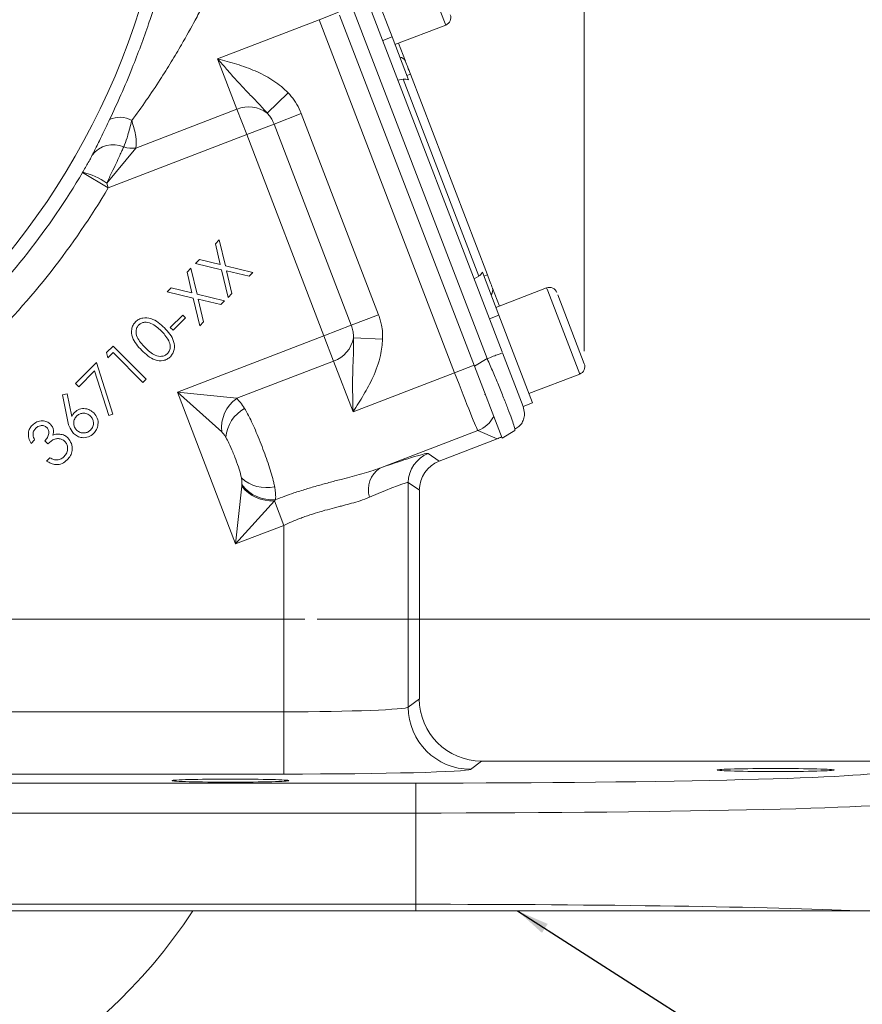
# Model space of a CAD drawing. Header units: inches. Extents: x 0.3 to 33.9, y 0.2 to 21.6.
# Tile 4 of 26: x 8.3 to 11.7, y 4.7 to 8.6. Entities that reach past the tile are written whole.
import ezdxf

# ---------------------------------------------------------------- set-up
doc = ezdxf.new("R2010")
doc.units = ezdxf.units.IN
doc.header["$MEASUREMENT"] = 0
doc.layers.add('SLD-0', color=7, linetype='Continuous', lineweight=15)
doc.styles.add('SLDTEXTSTYLE0', font='TXT', dxfattribs={"width": 0.75})
doc.dimstyles.new('SLDDIMSTYLE0', dxfattribs={"dimtxt": 0.25, "dimasz": 0.13, "dimexe": 0, "dimexo": 0.0625, "dimgap": 0.0625, "dimtad": 0, "dimtih": 1, "dimtoh": 1, "dimrnd": 1e-09, "dimzin": 12, "dimdsep": 46, "dimtxsty": 'SLDTEXTSTYLE0', "dimsah": 1, "dimcen": 0.09, "dimadec": 0, "dimazin": 3, "dimtfac": 1, "dimtofl": 0, "dimtmove": 0, "dimatfit": 3, "dimfxl": 1, "dimfrac": 2, "dimtolj": 1, "dimtzin": 12, "dimarcsym": 0})
doc.dimstyles.new('SLDDIMSTYLE1', dxfattribs={"dimtxt": 0.25, "dimasz": 0.13, "dimexe": 0, "dimexo": 0.0625, "dimgap": 0.0625, "dimtad": 0, "dimtih": 1, "dimtoh": 1, "dimrnd": 1e-09, "dimzin": 12, "dimdsep": 46, "dimtxsty": 'SLDTEXTSTYLE0', "dimsah": 1, "dimcen": 0.09, "dimadec": 0, "dimazin": 3, "dimtfac": 1, "dimtmove": 0, "dimatfit": 0, "dimfxl": 1, "dimfrac": 2, "dimtolj": 1, "dimtzin": 12, "dimarcsym": 0})
doc.dimstyles.new('SLDDIMSTYLE2', dxfattribs={"dimtxt": 0, "dimasz": 0.13, "dimexe": 0, "dimexo": 0.0625, "dimgap": 0, "dimtad": 0, "dimtih": 1, "dimtoh": 1, "dimdec": 0, "dimrnd": 1e-09, "dimzin": 0, "dimdsep": 46, "dimtxsty": 'Standard', "dimsah": 1, "dimcen": 0.09, "dimadec": 0, "dimazin": 0, "dimtfac": 0.13, "dimtdec": 0, "dimtofl": 0, "dimtmove": 0, "dimatfit": 3, "dimfxl": 1, "dimfrac": 2, "dimtolj": 1, "dimtzin": 0, "dimarcsym": 0})

# ---------------------------------------------------------------- blocks, each defined once
blk = doc.blocks.new('_D_1')
at = {"layer": 'SLD-0'}
for p, q in [((10.5999, 7.2701), (10.5999, 14.5406)), ((11.9647, 5.5562), (11.9647, 14.5406)), ((10.8956, 14.4524), (10.8448, 14.4524)), ((10.8448, 14.4524), (10.8448, 14.0555)), ((11.669, 14.4524), (11.7198, 14.4524)), ((11.7198, 14.4524), (11.7198, 14.0555)), ((10.5999, 14.4156), (10.3499, 14.4156)), ((11.9647, 14.4156), (12.2147, 14.4156)), ((10.8448, 14.0555), (10.8956, 14.0555)), ((11.7198, 14.0555), (11.669, 14.0555))]:
    blk.add_line(p, q, dxfattribs=at)
for points in [[(10.5999, 14.4156), (10.4699, 14.4356), (10.4699, 14.3956)], [(11.9647, 14.4156), (12.0947, 14.3956), (12.0947, 14.4356)]]:
    blk.add_solid(points, dxfattribs=at)
at = {"layer": 'SLD-0', "char_height": 0.25, "attachment_point": 1, "style": 'SLDTEXTSTYLE0'}
for s, insert in [('1.36', (10.8575, 14.8254, -1.8466)), ('34.7', (10.959, 14.3778, -1.8466))]:
    blk.add_mtext(s, dxfattribs=dict(at, insert=insert))
blk = doc.blocks.new('_D_2')
at = {"layer": 'SLD-0'}
for p, q in [((7.2431, 8.4799), (7.2431, 14.5406)), ((10.5999, 7.2701), (10.5999, 14.5406)), ((8.5347, 14.4524), (8.4839, 14.4524)), ((8.4839, 14.4524), (8.4839, 14.0555)), ((9.3082, 14.4524), (9.359, 14.4524)), ((9.359, 14.4524), (9.359, 14.0555)), ((7.2431, 14.4156), (8.3952, 14.4156)), ((10.5999, 14.4156), (9.4478, 14.4156)), ((8.4839, 14.0555), (8.5347, 14.0555)), ((9.359, 14.0555), (9.3082, 14.0555))]:
    blk.add_line(p, q, dxfattribs=at)
for points in [[(7.2431, 14.4156), (7.3731, 14.3956), (7.3731, 14.4356)], [(10.5999, 14.4156), (10.4699, 14.4356), (10.4699, 14.3956)]]:
    blk.add_solid(points, dxfattribs=at)
at = {"layer": 'SLD-0', "char_height": 0.25, "attachment_point": 1, "style": 'SLDTEXTSTYLE0'}
for s, insert in [('3.36', (8.4966, 14.8254, -1.8466)), ('85.3', (8.5982, 14.3778, -1.8466))]:
    blk.add_mtext(s, dxfattribs=dict(at, insert=insert))
blk = doc.blocks.new('_D_4')
at = {"layer": 'SLD-0'}
for p, q in [((13.3033, 6.1949), (13.3033, 6.4449)), ((9.5281, 6.1949), (13.4283, 6.1949)), ((12.9166, 5.6467), (12.8658, 5.6467)), ((12.8658, 5.6467), (12.8658, 5.2499)), ((13.69, 5.6467), (13.7408, 5.6467)), ((13.7408, 5.6467), (13.7408, 5.2499)), ((12.8658, 5.2499), (12.9166, 5.2499)), ((13.7408, 5.2499), (13.69, 5.2499)), ((11.9741, 5.0249), (13.4283, 5.0249)), ((13.3033, 5.0249), (13.3033, 4.7749))]:
    blk.add_line(p, q, dxfattribs=at)
for points in [[(13.3033, 6.1949), (13.3233, 6.3249), (13.2833, 6.3249)], [(13.3033, 5.0249), (13.2833, 4.8949), (13.3233, 4.8949)]]:
    blk.add_solid(points, dxfattribs=at)
at = {"layer": 'SLD-0', "char_height": 0.25, "attachment_point": 1, "style": 'SLDTEXTSTYLE0'}
for s, insert in [('1.17', (12.8785, 6.0198, -1.8466)), ('29.7', (12.98, 5.5721, -1.8466))]:
    blk.add_mtext(s, dxfattribs=dict(at, insert=insert))
blk = doc.blocks.new('_D_5')
at = {"layer": 'SLD-0'}
for p, q in [((8.5132, 9.5245), (13.4283, 9.5245)), ((13.3033, 9.5245), (13.3033, 8.2706)), ((12.9166, 7.8965), (12.8658, 7.8965)), ((12.8658, 7.8965), (12.8658, 7.4997)), ((13.69, 7.8965), (13.7408, 7.8965)), ((13.7408, 7.8965), (13.7408, 7.4997)), ((12.8658, 7.4997), (12.9166, 7.4997)), ((13.7408, 7.4997), (13.69, 7.4997)), ((13.3033, 6.1949), (13.3033, 7.4489)), ((9.5281, 6.1949), (13.4283, 6.1949))]:
    blk.add_line(p, q, dxfattribs=at)
for points in [[(13.3033, 9.5245), (13.2833, 9.3945), (13.3233, 9.3945)], [(13.3033, 6.1949), (13.3233, 6.3249), (13.2833, 6.3249)]]:
    blk.add_solid(points, dxfattribs=at)
at = {"layer": 'SLD-0', "char_height": 0.25, "attachment_point": 1, "style": 'SLDTEXTSTYLE0'}
for s, insert in [('3.33', (12.8785, 8.2696, -1.8466)), ('84.6', (12.98, 7.8219, -1.8466))]:
    blk.add_mtext(s, dxfattribs=dict(at, insert=insert))
blk = doc.blocks.new('SW_CENTERMARKSYMBOL_1')
at = {"layer": 'SLD-0', "color": 0}
blk.add_line((0.2, 0), (2.235, 0), dxfattribs=at)

msp = doc.modelspace()

# ---------------------------------------------------------------- linework, layer by layer
at = {"color": 8, "linetype": 'Continuous', "lineweight": 15}
for p, q in [((10.0439, 8.5791), (9.9157, 8.9131)), ((10.4533, 7.5127), (10.4489, 7.5242)), ((10.5815, 7.1788), (10.4533, 7.5127))]:
    msp.add_line(p, q, dxfattribs=at)
at = {"color": 7, "linetype": 'Continuous', "lineweight": 15}
for p, q in [((9.6935, 8.8838), (9.8286, 8.5318)), ((9.5359, 8.6005), (9.614, 8.6305)), ((9.6183, 8.619), (10.1593, 7.2098)), ((9.6771, 8.6305), (10.2106, 7.2406)), ((9.74, 8.651), (10.2711, 7.2674)), ((9.5359, 8.6005), (9.1285, 8.4441)), ((10.0796, 7.1841), (9.5359, 8.6005)), ((9.8404, 8.501), (10.0439, 8.5791)), ((9.8286, 8.5318), (9.7912, 8.5175)), ((9.8286, 8.5318), (9.8947, 8.3595)), ((9.8544, 8.5064), (9.8821, 8.4344)), ((9.2064, 8.2411), (9.1285, 8.4441)), ((9.8883, 8.3761), (9.9023, 8.3815)), ((9.9023, 8.3815), (10.2114, 7.5764)), ((9.8524, 8.3582), (9.8727, 8.3618)), ((9.8727, 8.3618), (10.1762, 7.5712)), ((9.3276, 8.2254), (9.4114, 8.3072)), ((8.801, 8.0855), (9.2064, 8.2411)), ((9.2454, 8.1396), (9.2064, 8.2411)), ((9.355, 8.1817), (9.4645, 8.2237)), ((9.4645, 8.2237), (9.7744, 7.4164)), ((9.355, 8.1817), (9.2454, 8.1396)), ((9.6649, 7.3743), (9.355, 8.1817)), ((9.2454, 8.1396), (8.6898, 7.9263)), ((9.5553, 7.3323), (9.2454, 8.1396)), ((8.801, 8.0855), (8.6836, 7.9453)), ((8.5867, 7.9875), (8.5873, 7.9885)), ((8.5867, 7.9875), (8.6898, 7.9263)), ((8.6836, 7.9453), (8.6898, 7.9263)), ((9.1196, 7.7017), (9.135, 7.7171)), ((9.135, 7.7171), (9.1599, 7.613)), ((9.1394, 7.6177), (9.1196, 7.7017)), ((9.0402, 7.6223), (9.0557, 7.6378)), ((9.0557, 7.6378), (9.1394, 7.6177)), ((9.006, 7.5881), (9.0213, 7.6034)), ((9.0258, 7.504), (9.006, 7.5881)), ((9.0213, 7.6034), (9.0462, 7.4993)), ((9.1442, 7.5973), (9.0402, 7.6223)), ((9.1703, 7.4864), (9.1442, 7.5973)), ((9.1599, 7.613), (9.2706, 7.5867)), ((9.2551, 7.5712), (9.1648, 7.5924)), ((9.1648, 7.5924), (9.1858, 7.5019)), ((9.2706, 7.5867), (9.2551, 7.5712)), ((10.191, 7.5876), (10.2572, 7.4153)), ((10.1587, 7.5603), (10.1762, 7.5712)), ((10.2114, 7.5764), (10.1974, 7.571)), ((8.9265, 7.5086), (8.942, 7.5241)), ((9.0305, 7.4836), (8.9265, 7.5086)), ((8.942, 7.5241), (9.0258, 7.504)), ((10.2317, 7.5235), (10.2594, 7.4515)), ((10.4489, 7.5242), (10.2453, 7.4461)), ((9.0566, 7.3727), (9.0305, 7.4836)), ((9.0462, 7.4993), (9.1569, 7.473)), ((9.1414, 7.4575), (9.0511, 7.4787)), ((9.0511, 7.4787), (9.0721, 7.3882)), ((9.1569, 7.473), (9.1414, 7.4575)), ((9.1858, 7.5019), (9.1703, 7.4864)), ((10.4939, 7.4963), (10.5999, 7.2201)), ((8.9387, 7.3658), (8.9885, 7.4156)), ((8.9995, 7.4046), (8.9497, 7.3548)), ((8.9885, 7.4156), (8.9995, 7.4046)), ((9.0721, 7.3882), (9.0566, 7.3727)), ((9.6649, 7.3743), (9.7744, 7.4164)), ((10.2572, 7.4153), (10.2198, 7.4009)), ((10.2572, 7.4153), (10.3923, 7.0633)), ((8.9497, 7.3548), (8.9387, 7.3658)), ((9.6649, 7.3743), (9.5553, 7.3323)), ((8.9671, 7.1065), (9.5553, 7.3323)), ((9.5943, 7.2308), (9.5553, 7.3323)), ((9.6739, 7.3235), (9.7909, 7.3188)), ((8.6829, 7.265), (8.7091, 7.2912)), ((8.7091, 7.2912), (8.842, 7.1582)), ((8.688, 7.244), (8.6829, 7.265)), ((8.7089, 7.2649), (8.688, 7.244)), ((8.8288, 7.145), (8.7089, 7.2649)), ((9.5943, 7.2308), (9.2051, 7.0814)), ((9.6722, 7.0277), (9.5943, 7.2308)), ((10.1593, 7.2098), (10.2106, 7.2406)), ((10.2723, 7.2643), (10.3549, 7.049)), ((8.5586, 7.1407), (8.6429, 7.225)), ((8.6349, 7.1919), (8.5712, 7.1281)), ((8.6916, 7.0122), (8.6349, 7.1919)), ((8.6429, 7.225), (8.7081, 7.0176)), ((10.0796, 7.1841), (10.1577, 7.2141)), ((10.2701, 6.9211), (10.1593, 7.2098)), ((8.842, 7.1582), (8.8288, 7.145)), ((9.6722, 7.0277), (10.0796, 7.1841)), ((10.3779, 7.1007), (10.5815, 7.1788)), ((8.5712, 7.1281), (8.5586, 7.1407)), ((8.5065, 7.0953), (8.5246, 7.0991)), ((8.5264, 6.9948), (8.5065, 7.0953)), ((8.5246, 7.0991), (8.5431, 7.0088)), ((9.145, 6.9465), (8.9671, 7.1065)), ((9.2009, 6.4974), (8.9671, 7.1065)), ((8.9671, 7.1065), (9.2051, 7.0814)), ((10.1995, 7.0964), (10.2024, 7.0975)), ((10.3549, 7.049), (10.3923, 7.0633)), ((10.3549, 7.049), (10.3601, 7.0223)), ((8.7081, 7.0176), (8.6916, 7.0122)), ((10.3213, 6.9582), (10.3214, 6.9519)), ((8.394, 6.9144), (8.3804, 6.9008)), ((10.1732, 6.9524), (9.7798, 6.8014)), ((10.0182, 6.8294), (10.2499, 6.9183)), ((10.2499, 6.9183), (10.1732, 6.9524)), ((10.2701, 6.9211), (10.3214, 6.9519)), ((8.4474, 6.8988), (8.4352, 6.9109)), ((8.4425, 6.8299), (8.4555, 6.8429)), ((9.974, 6.8598), (10.0182, 6.8294)), ((9.2009, 6.4974), (9.2253, 6.7284)), ((9.2253, 6.7284), (9.2261, 6.7354)), ((9.8938, 6.7432), (9.8938, 5.8429)), ((9.9381, 6.7128), (9.8938, 6.7432)), ((9.9381, 5.876), (9.9381, 6.7128)), ((9.3563, 6.6701), (9.2009, 6.4974)), ((9.3609, 6.6753), (9.3563, 6.6701)), ((9.3563, 6.6701), (9.3941, 6.5716)), ((9.3941, 6.5716), (9.2009, 6.4974)), ((9.3941, 5.8239), (9.3941, 6.5716)), ((9.8938, 5.8429), (9.9381, 5.876)), ((8.1886, 5.8239), (9.3941, 5.8239)), ((9.3941, 5.8239), (9.3941, 5.574)), ((10.188, 5.6262), (10.1436, 5.5929)), ((10.188, 5.6262), (11.8448, 5.6262)), ((9.3941, 5.574), (8.3001, 5.574)), ((4.5714, 5.5376), (9.9247, 5.5376)), ((9.9247, 5.4176), (9.9247, 5.5376)), ((9.9247, 5.4176), (4.5714, 5.4176)), ((9.9247, 5.0514), (9.9247, 5.4176)), ((4.5714, 5.0514), (9.9247, 5.0514)), ((9.9247, 5.0249), (4.5714, 5.0249)), ((9.9247, 5.0249), (9.9247, 5.0514)), ((11.9241, 5.0249), (11.6988, 5.0249))]:
    msp.add_line(p, q, dxfattribs=at)
msp.add_circle((5.9931, 9.5245), 2.9561, dxfattribs=at)
for centre, radius, start, end in [((10.0324, 8.609), 0.032, 291, 21), ((9.8571, 8.4229), 0.0274, 24.5917, 84.2084), ((9.2534, 8.1277), 0.1227, 52.7651, 112.5007), ((8.7359, 8.1161), 0.0929, 58.7294, 116.0355), ((8.7096, 7.9938), 0.1053, 66.3812, 143.1577), ((8.7873, 8.2006), 0.116, 252.1577, 276.7772), ((5.9931, 9.5245), 3.0148, 314.4564, 329.3474), ((8.5218, 7.7136), 0.2826, 55.0682, 76.6024), ((5.9931, 9.5245), 3.1348, 314.4564, 329.3474), ((10.2055, 7.5153), 0.0274, 317.7916, 17.4083), ((10.4603, 7.4943), 0.032, 21, 111), ((9.5533, 7.3464), 0.1227, 289.4993, 349.2349), ((10.57, 7.2087), 0.032, 291, 21), ((9.2907, 6.9624), 0.1465, 125.7516, 186.2484), ((9.3093, 6.9111), 0.1486, 119.1568, 174.4776), ((10.13, 7.0645), 0.1201, 291.0772, 332.4058), ((10.0189, 6.7431), 0.1251, 111.0522, 179.9478), ((9.8356, 6.716), 0.102, 123.1526, 197.8184), ((9.3245, 6.8716), 0.1486, 227.5224, 282.8432), ((9.3458, 6.8228), 0.153, 218.0725, 273.9275), ((9.345, 6.821), 0.1465, 215.7486, 276.2473), ((10.1439, 5.8431), 0.2501, 180.0536, 269.9311), ((7.2431, 6.1949), 2.135, 270.2747, 326.7694)]:
    msp.add_arc(centre, radius, start, end, dxfattribs=at)
for centre, major_axis, ratio, start_param, end_param in [((9.8821, 8.317), (-0.0164, 0.0428), 0.916331, 5.584963, 6.108652), ((10.1532, 7.6107), (-0.0164, 0.0428), 0.916331, 3.316126, 3.839815), ((10.0838, 7.1857), (-0.0896, 0.2334), 0.018159, 1.570796, 3.106686), ((10.2067, 7.0304), (0.1098, -0.0489), 0.998783, 5.498396, 5.665141), ((9.3493, 6.6192), (0.625, 0.2402), 0.032596, 0.022379, 0.79842), ((10.0631, 6.7127), (0.1031, -0.0709), 0.999103, 2.539873, 3.743313), ((9.3941, 6.5026), (0.4999, 0.2403), 0.037993, 0.016646, 0.792686), ((10.1882, 5.8763), (-0.2002, -0.1501), 0.999049, 5.640226, 7.210109), ((9.3941, 5.8435), (0.5, 0), 0.039279, 4.712389, 6.248279), ((9.3941, 5.5936), (0.75, 0), 0.026186, 4.712389, 6.248279), ((9.9247, 5.5868), (1.88, 0), 0.026186, 4.712389, 6.257005), ((9.9247, 5.4669), (2, 0), 0.024615, 4.712389, 6.257005), ((9.9247, 5.0022), (2, 0), 0.024615, 0.479944, 1.570796)]:
    msp.add_ellipse(centre, major_axis=major_axis, ratio=ratio, start_param=start_param, end_param=end_param, dxfattribs=at)
for centre in [(11.3681, 5.5902), (9.1801, 5.5476)]:
    msp.add_ellipse(centre, major_axis=(0.2344, 0), ratio=0.026186, dxfattribs=at)
for points, knots in [([(8.6952, 8.1995), (8.7105, 8.2325), (8.7416, 8.2994), (8.7837, 8.4), (8.8208, 8.4962), (8.8499, 8.5781), (8.8739, 8.6501), (8.8959, 8.7197), (8.9075, 8.7575), (8.9142, 8.7795)], [0, 0, 0, 0, 0.166275, 0.337727, 0.47723, 0.620695, 0.730528, 0.843328, 1, 1, 1, 1]), ([(9.0677, 8.6528), (9.0583, 8.6352), (9.0349, 8.5912), (8.9908, 8.5116), (8.9426, 8.4306), (8.8954, 8.3555), (8.8423, 8.2759), (8.8036, 8.2224), (8.7841, 8.1954)], [0, 0, 0, 0, 0.14188, 0.356834, 0.500225, 0.646485, 0.821608, 1, 1, 1, 1]), ([(9.3276, 8.2254), (9.3265, 8.2268), (9.313, 8.2434), (9.2852, 8.2725), (9.245, 8.3131), (9.2049, 8.356), (9.1722, 8.3931), (9.1469, 8.4226), (9.1348, 8.4368), (9.1286, 8.444), (9.1285, 8.4441)], [0, 0, 0, 0, 0.018884, 0.222566, 0.426572, 0.622638, 0.821645, 0.909559, 0.997923, 1, 1, 1, 1]), ([(9.1285, 8.4441), (9.1287, 8.4441), (9.1417, 8.4405), (9.1674, 8.4334), (9.218, 8.4185), (9.2792, 8.3969), (9.3474, 8.3615), (9.3899, 8.329), (9.4095, 8.3092), (9.4114, 8.3072)], [0, 0, 0, 0, 0.001933, 0.126805, 0.251622, 0.499636, 0.737052, 0.973799, 1, 1, 1, 1]), ([(9.4114, 8.3072), (9.4136, 8.3049), (9.4248, 8.2931), (9.4427, 8.2694), (9.4569, 8.2428), (9.4632, 8.227), (9.4645, 8.2237)], [0, 0, 0, 0, 0.096516, 0.48907, 0.892319, 1, 1, 1, 1]), ([(9.355, 8.1817), (9.3542, 8.1835), (9.351, 8.1916), (9.3438, 8.2056), (9.3346, 8.218), (9.3287, 8.2243), (9.3276, 8.2254)], [0, 0, 0, 0, 0.112407, 0.504421, 0.906519, 1, 1, 1, 1]), ([(8.6254, 8.0569), (8.627, 8.0602), (8.6357, 8.0776), (8.651, 8.1085), (8.6732, 8.1537), (8.6878, 8.1841), (8.6952, 8.1995)], [0, 0, 0, 0, 0.086595, 0.463628, 0.727497, 1, 1, 1, 1]), ([(8.7841, 8.1954), (8.7787, 8.175), (8.7688, 8.138), (8.7593, 8.1068), (8.753, 8.093), (8.7518, 8.0902)], [0, 0, 0, 0, 0.4989982, 0.8991083, 1, 1, 1, 1]), ([(8.7841, 8.1954), (8.7845, 8.1944), (8.7915, 8.1717), (8.8029, 8.13), (8.8016, 8.1002), (8.801, 8.0855)], [0, 0, 0, 0, 0.023642, 0.518923, 1, 1, 1, 1]), ([(8.7518, 8.0902), (8.7495, 8.0851), (8.7448, 8.0747), (8.7345, 8.0523), (8.7211, 8.0236), (8.7068, 7.9934), (8.6942, 7.9671), (8.6871, 7.9526), (8.6836, 7.9453)], [0, 0, 0, 0, 0.139021, 0.28194, 0.503159, 0.730336, 0.864786, 1, 1, 1, 1]), ([(8.5873, 7.9885), (8.5878, 7.9894), (8.5904, 7.9938), (8.6012, 8.0124), (8.6136, 8.0347), (8.623, 8.0522), (8.625, 8.0563), (8.6254, 8.0569)], [0, 0, 0, 0, 0.033201, 0.184022, 0.765509, 0.963391, 1, 1, 1, 1]), ([(8.8244, 7.2734), (8.8168, 7.2814), (8.8017, 7.2973), (8.7845, 7.3258), (8.7813, 7.3542), (8.7885, 7.3754), (8.7956, 7.3838), (8.7992, 7.388)], [0, 0, 0, 0, 0.251084, 0.501201, 0.749605, 0.874788, 1, 1, 1, 1]), ([(8.7992, 7.388), (8.8034, 7.3916), (8.8119, 7.3988), (8.8331, 7.4062), (8.8617, 7.4033), (8.891, 7.387), (8.9071, 7.3718), (8.9152, 7.3642)], [0, 0, 0, 0, 0.125197, 0.25039, 0.498891, 0.749035, 1, 1, 1, 1]), ([(8.903, 7.3515), (8.89, 7.3634), (8.8707, 7.3813), (8.8399, 7.3882), (8.8226, 7.3839), (8.8158, 7.3785), (8.8123, 7.3758)], [0, 0, 0, 0, 0.5002667, 0.7492815, 0.8747486, 1, 1, 1, 1]), ([(9.7744, 7.4164), (9.7769, 7.4096), (9.7818, 7.3958), (9.7873, 7.3726), (9.791, 7.3469), (9.7909, 7.3282), (9.7909, 7.3188)], [0, 0, 0, 0, 0.218332, 0.438286, 0.71723, 1, 1, 1, 1]), ([(8.8123, 7.3758), (8.8096, 7.3724), (8.8041, 7.3655), (8.7998, 7.3483), (8.8042, 7.3262), (8.8192, 7.3046), (8.8312, 7.292), (8.8373, 7.2858)], [0, 0, 0, 0, 0.125039, 0.250241, 0.498608, 0.748933, 1, 1, 1, 1]), ([(8.9322, 7.3123), (8.9276, 7.3203), (8.9193, 7.3345), (8.908, 7.3463), (8.903, 7.3515)], [0, 0, 0, 0, 0.55962, 1, 1, 1, 1]), ([(8.9152, 7.3642), (8.9228, 7.3562), (8.938, 7.3401), (8.9543, 7.3107), (8.957, 7.2822), (8.9497, 7.261), (8.9425, 7.2525), (8.9389, 7.2483)], [0, 0, 0, 0, 0.250977, 0.5011, 0.749604, 0.874805, 1, 1, 1, 1]), ([(9.6739, 7.3235), (9.6739, 7.3282), (9.6739, 7.3378), (9.6718, 7.3511), (9.6688, 7.3633), (9.6662, 7.3706), (9.6649, 7.3743)], [0, 0, 0, 0, 0.273081, 0.550105, 0.774236, 1, 1, 1, 1]), ([(8.9273, 7.2608), (8.9305, 7.2649), (8.9368, 7.2732), (8.94, 7.2921), (8.9351, 7.3047), (8.9322, 7.3123)], [0, 0, 0, 0, 0.280056, 0.56055, 1, 1, 1, 1]), ([(9.6722, 7.0277), (9.6722, 7.028), (9.672, 7.0361), (9.6716, 7.0483), (9.6713, 7.0642), (9.671, 7.077), (9.6707, 7.0905), (9.6705, 7.1057), (9.6703, 7.123), (9.6702, 7.1422), (9.6704, 7.1623), (9.6708, 7.1823), (9.6713, 7.2019), (9.672, 7.2213), (9.6729, 7.2404), (9.6737, 7.2595), (9.6744, 7.2796), (9.6746, 7.2972), (9.6744, 7.3122), (9.674, 7.3197), (9.6739, 7.3235)], [0, 0, 0, 0, 0.002076, 0.07834, 0.116607, 0.154911, 0.201177, 0.247503, 0.303199, 0.370472, 0.437886, 0.505652, 0.573506, 0.640662, 0.707849, 0.775068, 0.842289, 0.921087, 0.960531, 1, 1, 1, 1]), ([(9.7909, 7.3188), (9.7887, 7.297), (9.7834, 7.2441), (9.7552, 7.1689), (9.7216, 7.1067), (9.6939, 7.0617), (9.6796, 7.0392), (9.6723, 7.0279), (9.6722, 7.0277)], [0, 0, 0, 0, 0.206019, 0.500319, 0.748356, 0.873184, 0.998067, 1, 1, 1, 1]), ([(8.9389, 7.2483), (8.9347, 7.2447), (8.9263, 7.2376), (8.9052, 7.2304), (8.8768, 7.2337), (8.8482, 7.2507), (8.8323, 7.2658), (8.8244, 7.2734)], [0, 0, 0, 0, 0.125198, 0.250356, 0.49878, 0.748956, 1, 1, 1, 1]), ([(8.8373, 7.2858), (8.8499, 7.2733), (8.8688, 7.2546), (8.8998, 7.2483), (8.9171, 7.2526), (8.9239, 7.2581), (8.9273, 7.2608)], [0, 0, 0, 0, 0.5004147, 0.7492502, 0.8746968, 1, 1, 1, 1]), ([(9.2051, 7.0814), (9.2104, 7.0761), (9.2212, 7.0654), (9.2316, 7.0491), (9.237, 7.0408)], [0, 0, 0, 0, 0.493072, 1, 1, 1, 1]), ([(8.5542, 7.0247), (8.5607, 7.0298), (8.5736, 7.0398), (8.5969, 7.0412), (8.6172, 7.0355), (8.6269, 7.0272), (8.6317, 7.0231)], [0, 0, 0, 0, 0.27937, 0.559054, 0.779411, 1, 1, 1, 1]), ([(9.237, 7.0408), (9.2451, 7.0262), (9.2634, 6.9935), (9.287, 6.9383), (9.3118, 6.8758), (9.335, 6.8114), (9.3511, 6.7581), (9.3563, 6.7324), (9.3575, 6.7268)], [0, 0, 0, 0, 0.171275, 0.384256, 0.500237, 0.720192, 0.938779, 1, 1, 1, 1]), ([(8.5501, 6.9409), (8.5436, 6.95), (8.532, 6.9664), (8.5281, 6.9861), (8.5264, 6.9948)], [0, 0, 0, 0, 0.558198, 1, 1, 1, 1]), ([(8.5431, 7.0088), (8.5449, 7.012), (8.5479, 7.0178), (8.5523, 7.0226), (8.5542, 7.0247)], [0, 0, 0, 0, 0.560021, 1, 1, 1, 1]), ([(8.5627, 7.0099), (8.5591, 7.0053), (8.5518, 6.9961), (8.5504, 6.9793), (8.5539, 6.9646), (8.5599, 6.9575), (8.5628, 6.954)], [0, 0, 0, 0, 0.279575, 0.559383, 0.779633, 1, 1, 1, 1]), ([(8.6187, 7.0099), (8.6141, 7.0135), (8.6049, 7.0208), (8.5881, 7.0223), (8.5733, 7.0188), (8.5663, 7.0129), (8.5627, 7.0099)], [0, 0, 0, 0, 0.279571, 0.559355, 0.779606, 1, 1, 1, 1]), ([(8.6187, 6.954), (8.6223, 6.9586), (8.6296, 6.9678), (8.631, 6.9845), (8.6275, 6.9993), (8.6216, 7.0063), (8.6187, 7.0099)], [0, 0, 0, 0, 0.279558, 0.559314, 0.779572, 1, 1, 1, 1]), ([(8.6317, 7.0231), (8.6372, 7.0163), (8.648, 7.0027), (8.6501, 6.9778), (8.6441, 6.9562), (8.6354, 6.9458), (8.6311, 6.9405)], [0, 0, 0, 0, 0.2796313, 0.5589721, 0.7795035, 1, 1, 1, 1]), ([(10.3214, 6.958), (10.3271, 6.9612), (10.3385, 6.9677), (10.3508, 6.9832), (10.359, 7.0015), (10.3598, 7.0155), (10.3602, 7.0224)], [0, 0, 0, 0, 0.252652, 0.503903, 0.753133, 1, 1, 1, 1]), ([(8.3804, 6.9008), (8.3768, 6.9074), (8.3696, 6.9205), (8.3682, 6.9418), (8.3737, 6.9605), (8.3813, 6.9695), (8.3852, 6.974)], [0, 0, 0, 0, 0.28035, 0.559759, 0.779807, 1, 1, 1, 1]), ([(8.3852, 6.974), (8.3911, 6.9787), (8.4029, 6.9882), (8.4241, 6.9923), (8.4437, 6.9888), (8.4531, 6.9815), (8.4578, 6.9778)], [0, 0, 0, 0, 0.27999, 0.559792, 0.780057, 1, 1, 1, 1]), ([(8.3981, 6.961), (8.3951, 6.9574), (8.3891, 6.95), (8.3866, 6.9326), (8.3912, 6.9213), (8.394, 6.9144)], [0, 0, 0, 0, 0.280102, 0.559646, 1, 1, 1, 1]), ([(8.4439, 6.9641), (8.44, 6.9669), (8.4322, 6.9726), (8.4183, 6.9725), (8.4066, 6.9685), (8.4009, 6.9635), (8.3981, 6.961)], [0, 0, 0, 0, 0.2787155, 0.5585575, 0.7791165, 1, 1, 1, 1]), ([(8.4352, 6.9109), (8.4389, 6.9152), (8.4462, 6.9236), (8.452, 6.9383), (8.4519, 6.9534), (8.4465, 6.9605), (8.4439, 6.9641)], [0, 0, 0, 0, 0.280954, 0.561444, 0.780861, 1, 1, 1, 1]), ([(8.4578, 6.9778), (8.4607, 6.9744), (8.4665, 6.9676), (8.4711, 6.9519), (8.4691, 6.9405), (8.4679, 6.9335)], [0, 0, 0, 0, 0.2803484, 0.5604513, 1, 1, 1, 1]), ([(8.5628, 6.954), (8.5674, 6.9504), (8.5766, 6.9431), (8.5933, 6.9416), (8.6081, 6.9451), (8.6152, 6.951), (8.6187, 6.954)], [0, 0, 0, 0, 0.279558, 0.559314, 0.779572, 1, 1, 1, 1]), ([(8.5154, 6.9087), (8.5116, 6.9117), (8.504, 6.9177), (8.4895, 6.9206), (8.4684, 6.9174), (8.4561, 6.9064), (8.4474, 6.8988)], [0, 0, 0, 0, 0.186649, 0.373504, 0.560266, 1, 1, 1, 1]), ([(8.4679, 6.9335), (8.4728, 6.9353), (8.4816, 6.9384), (8.4909, 6.938), (8.495, 6.9379)], [0, 0, 0, 0, 0.559801, 1, 1, 1, 1]), ([(8.495, 6.9379), (8.5018, 6.9366), (8.5139, 6.9344), (8.5233, 6.9264), (8.5274, 6.9229)], [0, 0, 0, 0, 0.559483, 1, 1, 1, 1]), ([(8.5274, 6.9229), (8.5329, 6.9155), (8.5441, 6.9007), (8.5463, 6.8741), (8.5392, 6.8511), (8.5298, 6.8401), (8.5251, 6.8345)], [0, 0, 0, 0, 0.2794334, 0.5588972, 0.7793296, 1, 1, 1, 1]), ([(8.6311, 6.9405), (8.6244, 6.9353), (8.611, 6.9248), (8.5867, 6.9223), (8.5655, 6.9282), (8.5552, 6.9367), (8.5501, 6.9409)], [0, 0, 0, 0, 0.279696, 0.559058, 0.779541, 1, 1, 1, 1]), ([(9.1615, 6.9253), (9.1611, 6.9259), (9.1585, 6.9302), (9.1533, 6.938), (9.1478, 6.9436), (9.145, 6.9465)], [0, 0, 0, 0, 0.066747, 0.527545, 1, 1, 1, 1]), ([(9.2241, 6.7621), (9.2235, 6.765), (9.2205, 6.7795), (9.2118, 6.8075), (9.2002, 6.8396), (9.1876, 6.8715), (9.176, 6.8991), (9.1658, 6.9176), (9.1615, 6.9253)], [0, 0, 0, 0, 0.054647, 0.26791, 0.499936, 0.623154, 0.841136, 1, 1, 1, 1]), ([(8.5124, 6.8477), (8.5166, 6.8526), (8.5249, 6.8623), (8.5279, 6.8804), (8.5249, 6.8969), (8.5186, 6.9048), (8.5154, 6.9087)], [0, 0, 0, 0, 0.280306, 0.559661, 0.779905, 1, 1, 1, 1]), ([(8.5251, 6.8345), (8.5186, 6.829), (8.5054, 6.8181), (8.4811, 6.8141), (8.4596, 6.8193), (8.4482, 6.8263), (8.4425, 6.8299)], [0, 0, 0, 0, 0.279837, 0.55894, 0.779229, 1, 1, 1, 1]), ([(8.4555, 6.8429), (8.4605, 6.8401), (8.4695, 6.8352), (8.4796, 6.8344), (8.4841, 6.834)], [0, 0, 0, 0, 0.560712, 1, 1, 1, 1]), ([(8.4841, 6.834), (8.4901, 6.8352), (8.5008, 6.8372), (8.5088, 6.8445), (8.5124, 6.8477)], [0, 0, 0, 0, 0.558676, 1, 1, 1, 1]), ([(9.3609, 6.6753), (9.3732, 6.6799), (9.3977, 6.689), (9.4386, 6.7031), (9.4835, 6.7174), (9.5325, 6.7317), (9.5814, 6.745), (9.627, 6.757), (9.6689, 6.7679), (9.707, 6.7783), (9.7443, 6.7892), (9.768, 6.7974), (9.7798, 6.8014)], [0, 0, 0, 0, 0.085725, 0.1716113, 0.2837414, 0.396269, 0.5100372, 0.6242488, 0.7174074, 0.8108474, 0.9052312, 1, 1, 1, 1]), ([(9.2261, 6.7354), (9.2262, 6.7395), (9.2266, 6.748), (9.225, 6.7573), (9.2241, 6.7621)], [0, 0, 0, 0, 0.491539, 1, 1, 1, 1]), ([(9.3575, 6.7268), (9.3577, 6.7256), (9.3588, 6.7199), (9.3603, 6.7099), (9.3614, 6.6976), (9.3618, 6.6859), (9.3612, 6.6788), (9.3609, 6.6753)], [0, 0, 0, 0, 0.061733, 0.292747, 0.525136, 0.761826, 1, 1, 1, 1]), ([(9.7385, 6.6848), (9.7261, 6.6799), (9.7033, 6.6708), (9.6676, 6.6604), (9.6392, 6.6529), (9.6162, 6.647), (9.5916, 6.6407), (9.5593, 6.6322), (9.5193, 6.6207), (9.4854, 6.6095), (9.4542, 6.5979), (9.4258, 6.5864), (9.4047, 6.5765), (9.3941, 6.5716)], [0, 0, 0, 0, 0.131707, 0.240657, 0.338537, 0.387708, 0.441237, 0.548888, 0.657888, 0.768314, 0.823907, 0.911809, 1, 1, 1, 1]), ([(11.6988, 5.0249), (11.6593, 5.0249), (11.5831, 5.0249), (11.4411, 5.0249), (11.2854, 5.0249), (11.1123, 5.0249), (10.9241, 5.0249), (10.7236, 5.0249), (10.521, 5.0249), (10.32, 5.0249), (10.1234, 5.0249), (9.9909, 5.0249), (9.9247, 5.0249)], [0, 0, 0, 0, 0.110352, 0.2129324, 0.3158406, 0.4184234, 0.5210578, 0.6240173, 0.7266538, 0.8176942, 0.9089591, 1, 1, 1, 1])]:
    msp.add_open_spline(points, degree=3, knots=knots, dxfattribs=at)
for points in [[(9.9023, 8.3815), (9.8985, 8.3914), (9.8909, 8.4112), (9.885, 8.4266), (9.8821, 8.4344)], [(10.2317, 7.5235), (10.2287, 7.5312), (10.2228, 7.5467), (10.2152, 7.5665), (10.2114, 7.5764)], [(10.2106, 7.2406), (10.219, 7.2438), (10.2358, 7.2503), (10.2558, 7.258), (10.2696, 7.2633), (10.2714, 7.2639), (10.2723, 7.2643)]]:
    msp.add_open_spline(points, degree=3, dxfattribs=at)
at = {"color": 8, "linetype": 'Continuous', "lineweight": 15}
msp.add_open_spline([(10.2106, 7.2406), (10.2184, 7.2223), (10.2339, 7.1865), (10.2523, 7.1425), (10.2662, 7.1087), (10.2797, 7.0752), (10.2945, 7.0375), (10.3086, 6.9999), (10.3172, 6.974), (10.3214, 6.9603), (10.3213, 6.9582), (10.3213, 6.9582)], degree=3, knots=[0, 0, 0, 0, 0.139643, 0.273304, 0.347684, 0.421493, 0.567307, 0.713124, 0.861116, 0.99478, 1, 1, 1, 1], dxfattribs=at)

# ---------------------------------------------------------------- block references
at = {"layer": 'SLD-0'}
msp.add_blockref('SW_CENTERMARKSYMBOL_1', (7.2431, 6.1949), dxfattribs=at)

# ---------------------------------------------------------------- dimensions: what is measured, and where the dimension line sits
for base, p1, p2, dimstyle, picture, middle in [((7.2431, 14.4156), (10.5999, 7.2201), (7.2431, 8.4299), 'SLDDIMSTYLE0', '_D_2', (8.9215, 14.4156)), ((10.5999, 14.4156), (11.9647, 5.5062), (10.5999, 7.2201), 'SLDDIMSTYLE1', '_D_1', (11.2823, 14.4156))]:
    dim = msp.add_linear_dim(base=base, p1=p1, p2=p2, dimstyle=dimstyle, dxfattribs=at)
    dim.commit()
    dim.dimension.update_dxf_attribs({"geometry": picture, "text_midpoint": middle, "dimtype": 160})
for base, p1, p2, dimstyle, picture, middle in [((13.3033, 9.5245), (9.4781, 6.1949), (8.4632, 9.5245), 'SLDDIMSTYLE0', '_D_5', (13.3033, 7.8597)), ((13.3033, 6.1949), (11.9241, 5.0249), (9.4781, 6.1949), 'SLDDIMSTYLE1', '_D_4', (13.3033, 5.6099))]:
    dim = msp.add_linear_dim(base=base, p1=p1, p2=p2, angle=90, dimstyle=dimstyle, dxfattribs=at)
    dim.commit()
    dim.dimension.update_dxf_attribs({"geometry": picture, "text_midpoint": middle, "dimtype": 160})

# ---------------------------------------------------------------- leaders
msp.add_leader([(10.3322, 5.0249), (12.5768, 3.5882), (12.8268, 3.5882)], dimstyle='SLDDIMSTYLE2', dxfattribs=at)

doc.saveas('drawing.dxf')
